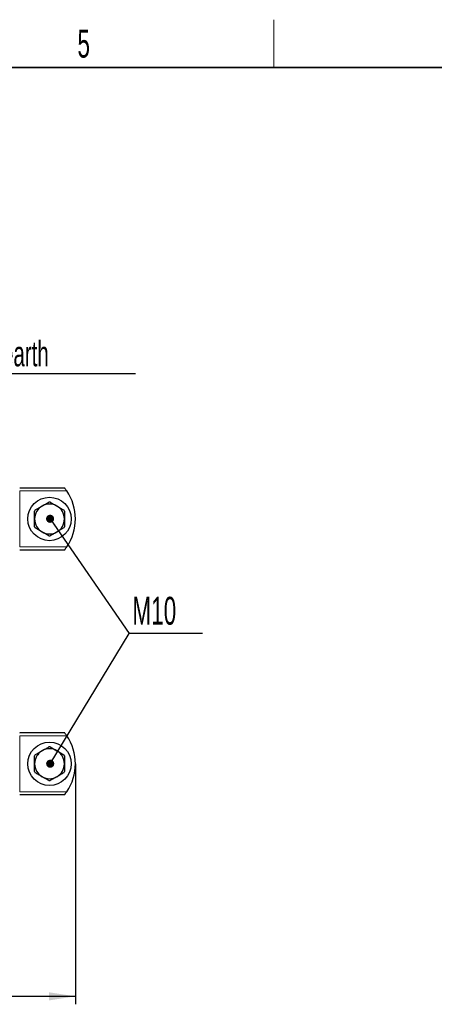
# Model space of a CAD drawing. Header units: millimetres. Extents: x 5 to 418, y 2 to 292.
# Tile 25 of 26: x 233 to 285, y 165 to 288. Entities that reach past the tile are written whole.
import ezdxf

# ---------------------------------------------------------------- set-up
doc = ezdxf.new("R2010")
doc.units = ezdxf.units.MM
doc.layers.add('SLD-0', color=7, linetype='Continuous')
doc.styles.add('SLDTEXTSTYLE0', font='TXT', dxfattribs={"width": 0.605})
doc.dimstyles.new('SLDDIMSTYLE2', dxfattribs={"dimtxt": 3.5, "dimasz": 3.302, "dimexe": 0, "dimexo": 0.0625, "dimgap": 0.875, "dimtad": 1, "dimdec": 0, "dimlfac": 4, "dimrnd": 1e-09, "dimzin": 12, "dimdsep": 46, "dimtxsty": 'SLDTEXTSTYLE0', "dimsah": 1, "dimcen": 0.09, "dimadec": 0, "dimazin": 3, "dimtfac": 1, "dimtofl": 0, "dimtmove": 0, "dimatfit": 3, "dimfxl": 1, "dimfrac": 2, "dimtolj": 1, "dimtzin": 12, "dimarcsym": 0})
doc.dimstyles.new('SLDDIMSTYLE3', dxfattribs={"dimtxt": 0.18, "dimasz": 1.016, "dimexe": 0, "dimexo": 0.0625, "dimgap": 0, "dimtad": 0, "dimtih": 1, "dimtoh": 1, "dimdec": 0, "dimrnd": 1e-09, "dimzin": 0, "dimdsep": 46, "dimtxsty": 'Standard', "dimblk1": 'DOT', "dimblk2": 'DOT', "dimsah": 1, "dimcen": 0.09, "dimadec": 0, "dimazin": 0, "dimtfac": 1.016, "dimtdec": 0, "dimtofl": 0, "dimtmove": 0, "dimatfit": 3, "dimldrblk": 'DOT', "dimfxl": 1, "dimfrac": 2, "dimtolj": 1, "dimtzin": 0, "dimarcsym": 0})

# ---------------------------------------------------------------- blocks, each defined once
blk = doc.blocks.new('_D_4')
at = {"layer": 'SLD-0', "color": 7}
for p, q in [((239.81, 195.09), (239.81, 164.89)), ((177.31, 180.94), (177.31, 164.89)), ((239.81, 165.89), (177.31, 165.89))]:
    blk.add_line(p, q, dxfattribs=at)
for points in [[(177.31, 165.89), (180.61, 165.38), (180.61, 166.4)], [(239.81, 165.89), (236.5, 166.4), (236.5, 165.38)]]:
    blk.add_solid(points, dxfattribs=at)
at = {"layer": 'SLD-0', "color": 7, "char_height": 3.5, "attachment_point": 1, "style": 'SLDTEXTSTYLE0'}
for s, insert in [('max.', (198.67, 170.4)), ('250', (210.43, 170.4))]:
    blk.add_mtext(s, dxfattribs=dict(at, insert=insert))
blk = doc.blocks.new('SW_NOTE_0_1')
at = {"layer": 'SLD-0', "color": 0}
blk.add_line((30.22, 0), (0, 0), dxfattribs=at)
at = {"layer": 'SLD-0', "color": 0, "attachment_point": 1, "style": 'SLDTEXTSTYLE0'}
for s, insert, char_height in [('M8 Erdung', (0.4, 9.8), 3.5), ('protective earth', (1.6, 4.13), 3.175)]:
    blk.add_mtext(s, dxfattribs=dict(at, insert=insert, char_height=char_height))
blk = doc.blocks.new('SW_NOTE_0_2')
at = {"layer": 'SLD-0', "color": 0}
blk.add_line((9.23, 0), (0, 0), dxfattribs=at)
blk.add_line((9.23, 0), (0, 0), dxfattribs=at)
at = {"layer": 'SLD-0', "color": 0, "insert": (0.41, 4.6), "char_height": 3.5, "attachment_point": 1, "style": 'SLDTEXTSTYLE0'}
blk.add_mtext('M10', dxfattribs=at)
blk = doc.blocks.new('_Dot')
at = {"color": 0, "linetype": 'ByBlock', "lineweight": -2}
blk.add_line((-0.5, 0), (-1, 0), dxfattribs=at)
at = {"color": 0, "linetype": 'ByBlock', "const_width": 0.5}
blk.add_lwpolyline([(-0.25, 0, 1), (0.25, 0, 1)], format="xyb", close=True, dxfattribs=at)

msp = doc.modelspace()

# ---------------------------------------------------------------- linework, layer by layer
at = {"color": 7, "linetype": 'Continuous', "lineweight": 25}
for p, q in [((238.4602, 229.6941), (232.8065, 229.6941)), ((234.7589, 226.9464), (235.619, 227.4429)), ((238.4315, 226.8122), (238.4315, 225.8191)), ((234.6815, 224.826), (234.6815, 225.8191)), ((238.354, 224.6919), (237.494, 224.1953)), ((232.8065, 221.9441), (238.4602, 221.9441)), ((238.4602, 198.9649), (232.8065, 198.9649)), ((236.6339, 197.2102), (237.494, 196.7137)), ((238.4315, 196.083), (238.4315, 195.0899)), ((234.6815, 194.0968), (234.6815, 195.0899)), ((236.479, 192.9695), (235.619, 193.4661)), ((232.8065, 191.2149), (238.4602, 191.2149))]:
    msp.add_line(p, q, dxfattribs=at)
at = {"color": 7, "linetype": 'Continuous', "lineweight": 18}
for p, q in [((232.8065, 229.6941), (232.8065, 229.6746)), ((232.8065, 229.3358), (232.8065, 222.3025)), ((232.8065, 229.3358), (238.7232, 229.3358)), ((238.7232, 222.3025), (232.8065, 222.3025)), ((232.8065, 221.9636), (232.8065, 221.9441)), ((232.8065, 198.9649), (232.8065, 198.9453)), ((232.8065, 198.6065), (232.8065, 191.5732)), ((232.8065, 198.6065), (238.7232, 198.6065)), ((238.7232, 191.5732), (232.8065, 191.5732)), ((232.8065, 191.2344), (232.8065, 191.2149))]:
    msp.add_line(p, q, dxfattribs=at)
at = {"color": 7, "linetype": 'Continuous', "lineweight": 25}
for centre in [(236.5565, 225.8191), (236.5565, 195.0899)]:
    msp.add_circle(centre, 2.725, dxfattribs=at)
for centre, radius, start, end in [((233.5565, 225.8191), 6.25, 325.759583, 34.240417), ((236.5565, 225.8191), 1.875, 120, 180), ((236.5565, 225.8191), 1.875, 60, 120), ((236.5565, 225.8191), 2.1218, 87.90811, 92.09189), ((236.5565, 225.8191), 1.875, 0, 60), ((236.5565, 225.8191), 2.1218, 147.90811, 152.09189), ((236.5565, 225.8191), 2.1218, 27.90811, 32.09189), ((236.5565, 225.8191), 1.875, 180, 240), ((236.5565, 225.8191), 1.875, 300, 0), ((236.5565, 225.8191), 2.1218, 207.90811, 212.09189), ((236.5565, 225.8191), 1.875, 240, 300), ((236.5565, 225.8191), 2.1218, 327.90811, 332.09189), ((236.5565, 225.8191), 2.1218, 267.90811, 272.09189), ((233.5565, 195.0899), 6.25, 325.759583, 34.240417), ((236.5565, 195.0899), 1.875, 120, 180), ((236.5565, 195.0899), 1.875, 60, 120), ((236.5565, 195.0899), 2.1218, 87.90811, 92.09189), ((236.5565, 195.0899), 1.875, 0, 60), ((236.5565, 195.0899), 2.1218, 147.90811, 152.09189), ((236.5565, 195.0899), 2.1218, 27.90811, 32.09189), ((236.5565, 195.0899), 1.875, 180, 240), ((236.5565, 195.0899), 2.1218, 207.90811, 212.09189), ((236.5565, 195.0899), 1.875, 300, 0), ((236.5565, 195.0899), 2.1218, 327.90811, 332.09189), ((236.5565, 195.0899), 1.875, 240, 300), ((236.5565, 195.0899), 2.1218, 267.90811, 272.09189)]:
    msp.add_arc(centre, radius, start, end, dxfattribs=at)
for points, knots in [([(238.7232, 229.3358), (238.6885, 229.3858), (238.6202, 229.4843), (238.5354, 229.5976), (238.4807, 229.6683), (238.4616, 229.6924), (238.4605, 229.6938), (238.4602, 229.6941)], [0, 0, 0, 0, 0.28972657, 0.57016437, 0.75890001, 0.94889426, 1, 1, 1, 1]), ([(235.619, 227.4429), (235.763, 227.5261), (236.0538, 227.694), (236.3364, 227.8571), (236.479, 227.9395)], [0, 0, 0, 0, 0.49522081, 1, 1, 1, 1]), ([(236.6339, 227.9395), (236.6687, 227.9194), (236.7731, 227.8591), (236.9497, 227.7571), (237.1651, 227.6328), (237.3473, 227.5276), (237.4572, 227.4641), (237.494, 227.4429)], [0, 0, 0, 0, 0.12373924, 0.3716472, 0.62146645, 0.87350897, 1, 1, 1, 1]), ([(237.494, 227.4429), (237.638, 227.3598), (237.9288, 227.1919), (238.2114, 227.0287), (238.354, 226.9464)], [0, 0, 0, 0, 0.49522081, 1, 1, 1, 1]), ([(234.6815, 225.8191), (234.6815, 225.902), (234.6815, 226.0681), (234.6815, 226.3172), (234.6815, 226.566), (234.6815, 226.73), (234.6815, 226.8122)], [0, 0, 0, 0, 0.24695609, 0.49528333, 0.74718312, 1, 1, 1, 1]), ([(238.4315, 225.8191), (238.4315, 225.7363), (238.4315, 225.5701), (238.4315, 225.321), (238.4315, 225.0722), (238.4315, 224.9082), (238.4315, 224.826)], [0, 0, 0, 0, 0.24695609, 0.49528333, 0.74718312, 1, 1, 1, 1]), ([(235.619, 224.1953), (235.4749, 224.2785), (235.1841, 224.4464), (234.9016, 224.6095), (234.7589, 224.6919)], [0, 0, 0, 0, 0.49522081, 1, 1, 1, 1]), ([(236.479, 223.6988), (236.4443, 223.7188), (236.3398, 223.7791), (236.1632, 223.8811), (235.9478, 224.0055), (235.7656, 224.1106), (235.6557, 224.1741), (235.619, 224.1953)], [0, 0, 0, 0, 0.12373924, 0.3716472, 0.62146645, 0.87350897, 1, 1, 1, 1]), ([(237.494, 224.1953), (237.3499, 224.1122), (237.0591, 223.9443), (236.7766, 223.7811), (236.6339, 223.6988)], [0, 0, 0, 0, 0.49522081, 1, 1, 1, 1]), ([(238.4602, 221.9441), (238.4625, 221.947), (238.4671, 221.9528), (238.5014, 221.9966), (238.5527, 222.0637), (238.6246, 222.1609), (238.685, 222.2464), (238.7191, 222.2963), (238.7232, 222.3025)], [0, 0, 0, 0, 0.16254147, 0.32450404, 0.49984471, 0.71179528, 0.96472267, 1, 1, 1, 1]), ([(238.7232, 198.6065), (238.6885, 198.6566), (238.6202, 198.7551), (238.5354, 198.8683), (238.4807, 198.939), (238.4616, 198.9632), (238.4605, 198.9646), (238.4602, 198.9649)], [0, 0, 0, 0, 0.28972657, 0.57016437, 0.75890001, 0.94889426, 1, 1, 1, 1]), ([(234.7589, 196.2171), (234.7937, 196.2372), (234.8981, 196.2975), (235.0747, 196.3994), (235.2901, 196.5238), (235.4723, 196.629), (235.5822, 196.6925), (235.619, 196.7137)], [0, 0, 0, 0, 0.12373924, 0.3716472, 0.62146645, 0.87350897, 1, 1, 1, 1]), ([(235.619, 196.7137), (235.763, 196.7968), (236.0538, 196.9647), (236.3364, 197.1279), (236.479, 197.2102)], [0, 0, 0, 0, 0.49522081, 1, 1, 1, 1]), ([(237.494, 196.7137), (237.5657, 196.6723), (237.7096, 196.5892), (237.9253, 196.4646), (238.1408, 196.3402), (238.2829, 196.2582), (238.354, 196.2171)], [0, 0, 0, 0, 0.24695609, 0.49528333, 0.74718312, 1, 1, 1, 1]), ([(234.6815, 195.0899), (234.6815, 195.2562), (234.6815, 195.592), (234.6815, 195.9183), (234.6815, 196.083)], [0, 0, 0, 0, 0.49522081, 1, 1, 1, 1]), ([(238.4315, 195.0899), (238.4315, 194.9236), (238.4315, 194.5878), (238.4315, 194.2615), (238.4315, 194.0968)], [0, 0, 0, 0, 0.49522081, 1, 1, 1, 1]), ([(235.619, 193.4661), (235.5472, 193.5075), (235.4033, 193.5906), (235.1876, 193.7151), (234.9721, 193.8395), (234.8301, 193.9215), (234.7589, 193.9626)], [0, 0, 0, 0, 0.24695609, 0.49528333, 0.74718312, 1, 1, 1, 1]), ([(237.494, 193.4661), (237.3499, 193.3829), (237.0591, 193.215), (236.7766, 193.0519), (236.6339, 192.9695)], [0, 0, 0, 0, 0.49522081, 1, 1, 1, 1]), ([(238.354, 193.9626), (238.3193, 193.9426), (238.2148, 193.8823), (238.0382, 193.7803), (237.8228, 193.6559), (237.6406, 193.5508), (237.5307, 193.4873), (237.494, 193.4661)], [0, 0, 0, 0, 0.12373924, 0.3716472, 0.62146645, 0.87350897, 1, 1, 1, 1]), ([(238.4602, 191.2149), (238.4625, 191.2178), (238.4671, 191.2236), (238.5014, 191.2674), (238.5527, 191.3344), (238.6246, 191.4317), (238.685, 191.5172), (238.7191, 191.5671), (238.7232, 191.5732)], [0, 0, 0, 0, 0.16254147, 0.32450404, 0.49984471, 0.71179528, 0.96472267, 1, 1, 1, 1])]:
    msp.add_open_spline(points, degree=3, knots=knots, dxfattribs=at)
at = {"layer": 'SLD-0', "lineweight": 18}
msp.add_line((264.75, 282.5), (264.75, 288.5), dxfattribs=at)
at = {"layer": 'SLD-0', "lineweight": 35}
msp.add_line((408, 282.5), (26, 282.5), dxfattribs=at)

# ---------------------------------------------------------------- block references
at = {"layer": 'SLD-0'}
for name, p in [('SW_NOTE_0_1', (217.1471, 244.0273)), ('SW_NOTE_0_2', (246.5588, 211.4456))]:
    msp.add_blockref(name, p, dxfattribs=at)

# ---------------------------------------------------------------- texts
at = {"layer": 'SLD-0', "insert": (240.8527, 287.243), "char_height": 3.5, "attachment_point": 2, "style": 'SLDTEXTSTYLE0'}
msp.add_mtext('5', dxfattribs=at)

# ---------------------------------------------------------------- dimensions: what is measured, and where the dimension line sits
at = {"layer": 'SLD-0', "color": 7}
dim = msp.add_linear_dim(base=(177.3065, 165.8902), p1=(239.8065, 195.0899), p2=(177.3065, 180.942), text='max. <>', dimstyle='SLDDIMSTYLE2', dxfattribs=at)
dim.commit()
dim.dimension.update_dxf_attribs({"geometry": '_D_4', "text_midpoint": (208.5565, 165.8902), "dimtype": 160})

# ---------------------------------------------------------------- leaders
at = {"layer": 'SLD-0'}
for points in [[(236.6316, 225.8408), (246.5588, 211.4456)], [(236.6408, 195.0885), (246.5588, 211.4456)]]:
    msp.add_leader(points, dimstyle='SLDDIMSTYLE3', dxfattribs=at)

doc.saveas('drawing.dxf')
